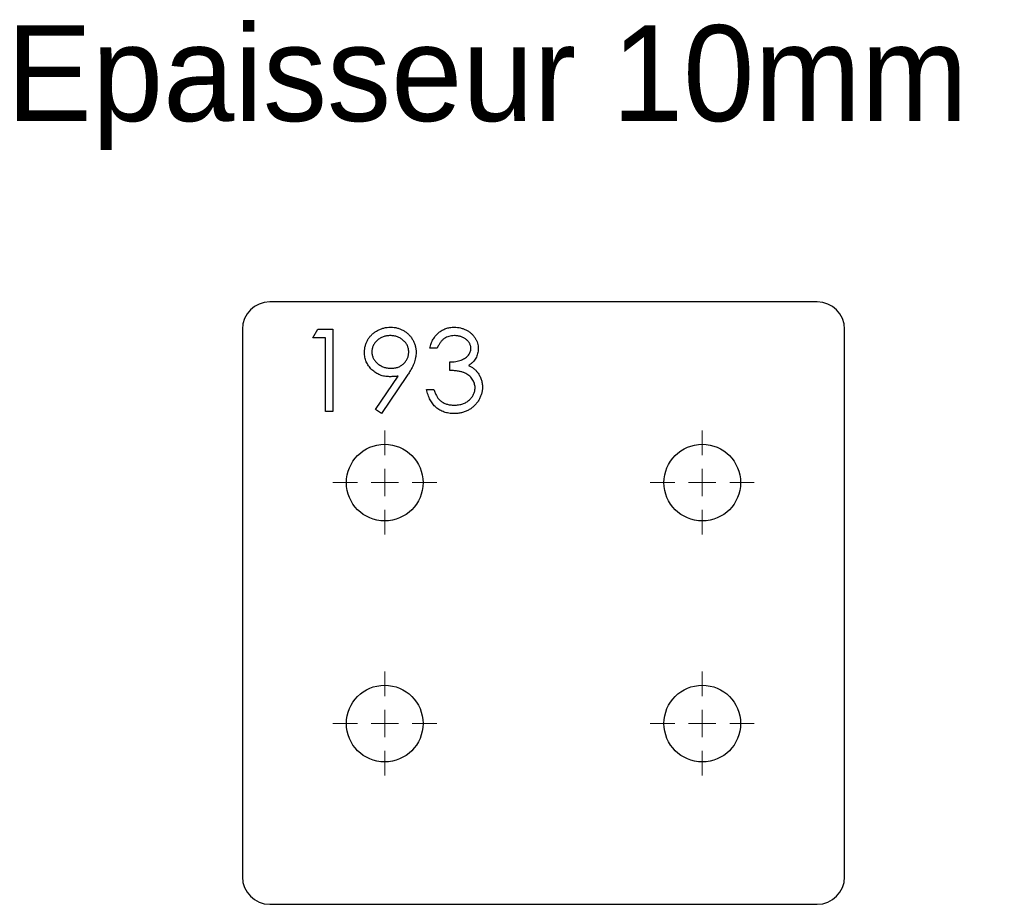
# Model space of a CAD drawing. Header units: millimetres. Extents: x 40 to 219, y 59 to 221.
import ezdxf

# ---------------------------------------------------------------- set-up
doc = ezdxf.new("R2010")
doc.units = ezdxf.units.MM

# ---------------------------------------------------------------- blocks, each defined once
blk = doc.blocks.new('SW_CENTERMARKSYMBOL_0')
at = {"color": 0, "linetype": 'Continuous', "lineweight": 18}
for p, q in [((0, 5), (0, 9.5)), ((0, 0), (0, 2.5)), ((-5, 0), (-9.5, 0)), ((0, 0), (-2.5, 0)), ((0, 0), (2.5, 0)), ((0, 0), (0, -2.5)), ((5, 0), (9.5, 0)), ((0, -5), (0, -9.5))]:
    blk.add_line(p, q, dxfattribs=at)
blk = doc.blocks.new('SW_CENTERMARKSYMBOL_1')
at = {"color": 0, "linetype": 'Continuous', "lineweight": 18}
for p, q in [((0, 5), (0, 9.5)), ((0, 0), (0, 2.5)), ((-5, 0), (-9.5, 0)), ((0, 0), (-2.5, 0)), ((0, 0), (2.5, 0)), ((0, 0), (0, -2.5)), ((5, 0), (9.5, 0)), ((0, -5), (0, -9.5))]:
    blk.add_line(p, q, dxfattribs=at)
blk = doc.blocks.new('SW_CENTERMARKSYMBOL_2')
at = {"color": 0, "linetype": 'Continuous', "lineweight": 18}
for p, q in [((0, 5), (0, 9.5)), ((0, 0), (0, 2.5)), ((-5, 0), (-9.5, 0)), ((0, 0), (-2.5, 0)), ((0, 0), (2.5, 0)), ((0, 0), (0, -2.5)), ((5, 0), (9.5, 0)), ((0, -5), (0, -9.5))]:
    blk.add_line(p, q, dxfattribs=at)
blk = doc.blocks.new('SW_CENTERMARKSYMBOL_3')
at = {"color": 0, "linetype": 'Continuous', "lineweight": 18}
for p, q in [((0, 5), (0, 9.5)), ((0, 0), (0, 2.5)), ((-5, 0), (-9.5, 0)), ((0, 0), (-2.5, 0)), ((0, 0), (2.5, 0)), ((0, 0), (0, -2.5)), ((5, 0), (9.5, 0)), ((0, -5), (0, -9.5))]:
    blk.add_line(p, q, dxfattribs=at)

msp = doc.modelspace()

# ---------------------------------------------------------------- linework, layer by layer
at = {"color": 7, "linetype": 'Continuous', "lineweight": 25}
for p, q in [((185.33, 169.25), (85.33, 169.25)), ((80.33, 164.25), (80.33, 64.25)), ((190.33, 64.25), (190.33, 164.25)), ((85.33, 59.25), (185.33, 59.25))]:
    msp.add_line(p, q, dxfattribs=at)
at = {"color": 1, "linetype": 'Continuous', "lineweight": 25}
for p, q in [((93.22, 162.71), (94.1, 164.25)), ((94.1, 164.25), (96.87, 164.25)), ((96.87, 164.25), (96.87, 149.25)), ((95.52, 162.71), (93.22, 162.71)), ((95.52, 149.25), (95.52, 162.71)), ((115.91, 160.78), (114.56, 160.78)), ((118.22, 156.75), (118.22, 158.28)), ((104.64, 149.61), (108.81, 155.71)), ((110.33, 155.62), (105.72, 148.86)), ((113.99, 153.28), (115.33, 153.28)), ((105.72, 148.86), (104.64, 149.61)), ((96.87, 149.25), (95.52, 149.25))]:
    msp.add_line(p, q, dxfattribs=at)
at = {"color": 7, "linetype": 'Continuous', "lineweight": 25}
for centre in [(106.33, 136.25), (164.33, 136.25), (106.33, 92.25), (164.33, 92.25)]:
    msp.add_circle(centre, 7, dxfattribs=at)
for centre, start, end in [((85.33, 164.25), 90, 180), ((185.33, 164.25), 0, 90), ((85.33, 64.25), 180, 270), ((185.33, 64.25), 270, 0)]:
    msp.add_arc(centre, 5, start, end, dxfattribs=at)
at = {"color": 1, "linetype": 'Continuous', "lineweight": 25}
for points, knots in [([(102.64, 160.04), (102.65, 160.25), (102.66, 160.66), (102.78, 161.26), (102.97, 161.83), (103.24, 162.37), (103.58, 162.86), (103.99, 163.3), (104.46, 163.69), (104.99, 164.02), (105.56, 164.29), (106.16, 164.49), (106.78, 164.61), (107.2, 164.62), (107.41, 164.63)], [0, 0, 0, 0, 0.085251, 0.16733, 0.248181, 0.3292, 0.409946, 0.490624, 0.573035, 0.658308, 0.744267, 0.828982, 0.913936, 1, 1, 1, 1]), ([(107.41, 164.63), (107.62, 164.62), (108.03, 164.61), (108.64, 164.49), (109.21, 164.3), (109.76, 164.04), (110.27, 163.71), (110.73, 163.31), (111.13, 162.85), (111.46, 162.34), (111.73, 161.79), (111.92, 161.22), (112.04, 160.63), (112.05, 160.22), (112.06, 160.02)], [0, 0, 0, 0, 0.08553, 0.168999, 0.251937, 0.335673, 0.419398, 0.501252, 0.583688, 0.667638, 0.751925, 0.834602, 0.916528, 1, 1, 1, 1]), ([(114.56, 160.78), (114.6, 160.94), (114.67, 161.23), (114.82, 161.65), (114.98, 162.05), (115.18, 162.42), (115.39, 162.77), (115.63, 163.08), (115.89, 163.38), (116.18, 163.64), (116.49, 163.87), (116.81, 164.07), (117.15, 164.24), (117.5, 164.39), (117.86, 164.49), (118.24, 164.57), (118.63, 164.62), (118.89, 164.63), (119.03, 164.63)], [0, 0, 0, 0, 0.072625, 0.141977, 0.208985, 0.273957, 0.336889, 0.398745, 0.460116, 0.520825, 0.580994, 0.640152, 0.698622, 0.757271, 0.816427, 0.876254, 0.937165, 1, 1, 1, 1]), ([(119.03, 164.63), (119.22, 164.62), (119.61, 164.61), (120.18, 164.51), (120.73, 164.34), (121.25, 164.1), (121.74, 163.82), (122.17, 163.47), (122.54, 163.08), (122.85, 162.65), (123.1, 162.19), (123.28, 161.71), (123.39, 161.23), (123.4, 160.9), (123.41, 160.73)], [0, 0, 0, 0, 0.0902542, 0.1785398, 0.266093, 0.354631, 0.4418862, 0.5257469, 0.6081136, 0.6901973, 0.7708215, 0.8483262, 0.9240117, 1, 1, 1, 1]), ([(107.34, 163.09), (107.23, 163.09), (107.01, 163.08), (106.68, 163.04), (106.36, 162.97), (106.06, 162.88), (105.76, 162.76), (105.48, 162.61), (105.22, 162.43), (104.97, 162.22), (104.74, 162), (104.54, 161.77), (104.37, 161.52), (104.23, 161.26), (104.12, 160.99), (104.04, 160.71), (103.99, 160.41), (103.99, 160.21), (103.99, 160.11)], [0, 0, 0, 0, 0.068694, 0.134778, 0.199487, 0.263268, 0.326432, 0.389997, 0.453778, 0.518838, 0.583547, 0.645058, 0.704835, 0.763548, 0.821902, 0.880035, 0.939123, 1, 1, 1, 1]), ([(110.72, 160.11), (110.71, 160.21), (110.71, 160.41), (110.66, 160.71), (110.58, 160.99), (110.47, 161.26), (110.34, 161.52), (110.17, 161.77), (109.96, 162), (109.73, 162.22), (109.48, 162.43), (109.22, 162.61), (108.94, 162.76), (108.64, 162.88), (108.34, 162.97), (108.02, 163.04), (107.69, 163.08), (107.46, 163.09), (107.34, 163.09)], [0, 0, 0, 0, 0.060744, 0.119704, 0.177711, 0.235938, 0.294523, 0.354171, 0.415937, 0.480506, 0.545425, 0.609067, 0.672494, 0.735521, 0.799163, 0.864319, 0.930855, 1, 1, 1, 1]), ([(119.05, 163.09), (118.87, 163.09), (118.54, 163.07), (118.06, 162.97), (117.61, 162.81), (117.27, 162.62), (117.02, 162.42), (116.84, 162.26), (116.66, 162.07), (116.5, 161.85), (116.34, 161.62), (116.19, 161.36), (116.04, 161.08), (115.95, 160.89), (115.91, 160.78)], [0, 0, 0, 0, 0.1227119, 0.239685, 0.3518159, 0.4637661, 0.5208178, 0.5794483, 0.6406041, 0.7052975, 0.7736339, 0.8446694, 0.9200565, 1, 1, 1, 1]), ([(122.06, 160.74), (122.06, 160.82), (122.06, 160.97), (122.01, 161.2), (121.95, 161.42), (121.85, 161.64), (121.73, 161.84), (121.58, 162.03), (121.41, 162.22), (121.21, 162.4), (120.99, 162.56), (120.75, 162.7), (120.5, 162.82), (120.24, 162.92), (119.96, 163), (119.67, 163.05), (119.36, 163.08), (119.15, 163.09), (119.05, 163.09)], [0, 0, 0, 0, 0.05527, 0.109958, 0.163912, 0.218089, 0.273309, 0.330914, 0.390994, 0.454641, 0.518898, 0.583342, 0.648543, 0.715053, 0.782519, 0.852334, 0.924934, 1, 1, 1, 1]), ([(103.99, 160.11), (103.99, 160.01), (103.99, 159.81), (104.04, 159.52), (104.13, 159.23), (104.24, 158.96), (104.38, 158.7), (104.56, 158.46), (104.77, 158.22), (105.01, 158), (105.27, 157.8), (105.55, 157.62), (105.84, 157.47), (106.14, 157.34), (106.46, 157.25), (106.79, 157.18), (107.13, 157.14), (107.36, 157.13), (107.48, 157.13)], [0, 0, 0, 0, 0.059555, 0.117452, 0.174484, 0.231792, 0.289281, 0.348775, 0.410548, 0.474727, 0.539758, 0.604124, 0.668392, 0.732043, 0.796688, 0.862871, 0.930444, 1, 1, 1, 1]), ([(107.48, 157.13), (107.6, 157.13), (107.83, 157.14), (108.17, 157.18), (108.5, 157.25), (108.8, 157.34), (109.09, 157.47), (109.35, 157.62), (109.6, 157.8), (109.83, 158), (110.04, 158.22), (110.22, 158.46), (110.37, 158.71), (110.5, 158.97), (110.6, 159.23), (110.67, 159.52), (110.71, 159.81), (110.71, 160.01), (110.72, 160.11)], [0, 0, 0, 0, 0.072733, 0.141586, 0.20842, 0.272536, 0.335721, 0.39806, 0.459749, 0.522481, 0.584266, 0.644845, 0.703814, 0.761444, 0.819981, 0.878484, 0.938248, 1, 1, 1, 1]), ([(118.22, 158.28), (118.4, 158.29), (118.76, 158.29), (119.3, 158.36), (119.8, 158.47), (120.28, 158.63), (120.71, 158.81), (121.08, 159.03), (121.39, 159.27), (121.64, 159.53), (121.83, 159.81), (121.97, 160.11), (122.05, 160.42), (122.06, 160.63), (122.06, 160.74)], [0, 0, 0, 0, 0.110174, 0.215729, 0.318104, 0.417658, 0.511742, 0.59626, 0.673405, 0.744145, 0.810662, 0.874049, 0.936691, 1, 1, 1, 1]), ([(123.41, 160.73), (123.4, 160.57), (123.39, 160.26), (123.31, 159.81), (123.17, 159.38), (122.98, 158.98), (122.73, 158.61), (122.43, 158.26), (122.07, 157.93), (121.8, 157.74), (121.66, 157.65)], [0, 0, 0, 0, 0.128068, 0.250608, 0.37063, 0.490072, 0.610375, 0.734313, 0.863217, 1, 1, 1, 1]), ([(107.23, 155.59), (107.08, 155.6), (106.77, 155.6), (106.31, 155.67), (105.88, 155.76), (105.46, 155.91), (105.06, 156.09), (104.68, 156.31), (104.31, 156.57), (103.97, 156.87), (103.66, 157.2), (103.39, 157.55), (103.16, 157.92), (102.96, 158.3), (102.82, 158.71), (102.72, 159.14), (102.65, 159.58), (102.64, 159.88), (102.64, 160.04)], [0, 0, 0, 0, 0.066294, 0.130129, 0.192859, 0.254355, 0.315904, 0.377331, 0.440197, 0.504166, 0.568023, 0.630216, 0.690849, 0.751029, 0.811469, 0.872753, 0.935392, 1, 1, 1, 1]), ([(112.06, 160.02), (112.06, 159.86), (112.05, 159.54), (111.98, 159.06), (111.85, 158.57), (111.72, 158.15), (111.58, 157.8), (111.46, 157.53), (111.32, 157.24), (111.16, 156.94), (110.98, 156.63), (110.78, 156.3), (110.57, 155.96), (110.41, 155.73), (110.33, 155.62)], [0, 0, 0, 0, 0.098325, 0.199427, 0.305009, 0.415574, 0.473997, 0.536994, 0.603287, 0.674075, 0.749405, 0.828246, 0.91205, 1, 1, 1, 1]), ([(122.83, 153.57), (122.83, 153.71), (122.81, 153.99), (122.71, 154.4), (122.55, 154.8), (122.32, 155.17), (122.04, 155.52), (121.71, 155.83), (121.33, 156.08), (120.99, 156.26), (120.68, 156.38), (120.42, 156.46), (120.12, 156.52), (119.8, 156.59), (119.45, 156.64), (119.06, 156.69), (118.65, 156.72), (118.36, 156.74), (118.22, 156.75)], [0, 0, 0, 0, 0.066907, 0.13348, 0.201027, 0.271634, 0.342905, 0.413859, 0.485996, 0.560246, 0.599899, 0.644068, 0.691904, 0.744697, 0.801499, 0.862863, 0.929331, 1, 1, 1, 1]), ([(121.66, 157.65), (121.82, 157.57), (122.13, 157.42), (122.56, 157.11), (122.96, 156.77), (123.17, 156.5), (123.28, 156.37)], [0, 0, 0, 0, 0.253916, 0.503896, 0.750255, 1, 1, 1, 1]), ([(108.81, 155.71), (108.55, 155.67), (108.02, 155.6), (107.49, 155.6), (107.23, 155.59)], [0, 0, 0, 0, 0.507993, 1, 1, 1, 1]), ([(123.28, 156.37), (123.35, 156.27), (123.5, 156.07), (123.67, 155.76), (123.83, 155.44), (123.96, 155.11), (124.06, 154.77), (124.13, 154.42), (124.17, 154.06), (124.17, 153.82), (124.18, 153.7)], [0, 0, 0, 0, 0.128136, 0.254173, 0.378112, 0.501712, 0.623986, 0.747096, 0.872875, 1, 1, 1, 1]), ([(118.99, 148.86), (118.83, 148.86), (118.51, 148.87), (118.05, 148.92), (117.61, 149.01), (117.18, 149.13), (116.78, 149.29), (116.4, 149.49), (116.04, 149.72), (115.7, 149.98), (115.38, 150.28), (115.1, 150.61), (114.84, 150.98), (114.61, 151.37), (114.41, 151.8), (114.24, 152.27), (114.09, 152.76), (114.02, 153.11), (113.99, 153.28)], [0, 0, 0, 0, 0.065538, 0.128956, 0.190367, 0.249965, 0.308569, 0.366415, 0.424556, 0.483181, 0.542251, 0.601744, 0.662508, 0.7245, 0.789139, 0.856354, 0.926299, 1, 1, 1, 1]), ([(115.33, 153.28), (115.37, 153.17), (115.43, 152.94), (115.55, 152.62), (115.68, 152.32), (115.83, 152.05), (115.97, 151.8), (116.14, 151.58), (116.31, 151.38), (116.44, 151.27), (116.51, 151.21)], [0, 0, 0, 0, 0.14977, 0.291316, 0.425966, 0.55216, 0.671527, 0.786122, 0.895325, 1, 1, 1, 1]), ([(124.18, 153.7), (124.17, 153.49), (124.15, 153.07), (124.02, 152.45), (123.8, 151.85), (123.5, 151.27), (123.13, 150.73), (122.7, 150.24), (122.19, 149.83), (121.63, 149.48), (121.03, 149.2), (120.38, 149), (119.69, 148.88), (119.23, 148.87), (118.99, 148.86)], [0, 0, 0, 0, 0.079641, 0.158908, 0.239599, 0.322582, 0.406, 0.487843, 0.569676, 0.65302, 0.737412, 0.822558, 0.909755, 1, 1, 1, 1]), ([(119.01, 150.4), (119.15, 150.4), (119.43, 150.41), (119.83, 150.45), (120.21, 150.52), (120.57, 150.63), (120.9, 150.76), (121.22, 150.93), (121.51, 151.12), (121.79, 151.34), (122.03, 151.59), (122.24, 151.84), (122.43, 152.1), (122.57, 152.38), (122.69, 152.66), (122.77, 152.96), (122.82, 153.26), (122.83, 153.47), (122.83, 153.57)], [0, 0, 0, 0, 0.076072, 0.148752, 0.218403, 0.28576, 0.350598, 0.414964, 0.478069, 0.541761, 0.60435, 0.664075, 0.721464, 0.777587, 0.832644, 0.887844, 0.94346, 1, 1, 1, 1]), ([(116.51, 151.21), (116.59, 151.15), (116.76, 151.02), (117.03, 150.85), (117.32, 150.71), (117.63, 150.59), (117.95, 150.51), (118.29, 150.45), (118.64, 150.41), (118.89, 150.4), (119.01, 150.4)], [0, 0, 0, 0, 0.11826, 0.236156, 0.35563, 0.476249, 0.600164, 0.728633, 0.861326, 1, 1, 1, 1])]:
    msp.add_open_spline(points, degree=3, knots=knots, dxfattribs=at)

# ---------------------------------------------------------------- block references
at = {"color": 8, "linetype": 'Continuous'}
for name, p in [('SW_CENTERMARKSYMBOL_0', (106.33, 136.25)), ('SW_CENTERMARKSYMBOL_3', (164.33, 136.25)), ('SW_CENTERMARKSYMBOL_1', (106.33, 92.25)), ('SW_CENTERMARKSYMBOL_2', (164.33, 92.25))]:
    msp.add_blockref(name, p, dxfattribs=at)

# ---------------------------------------------------------------- texts
at = {"insert": (37.25, 219.78), "char_height": 17.5, "attachment_point": 1}
msp.add_mtext_dynamic_manual_height_columns('Epaisseur 10mm', width=326.1114, gutter_width=87.5, heights=[0], dxfattribs=at)

doc.saveas('drawing.dxf')
